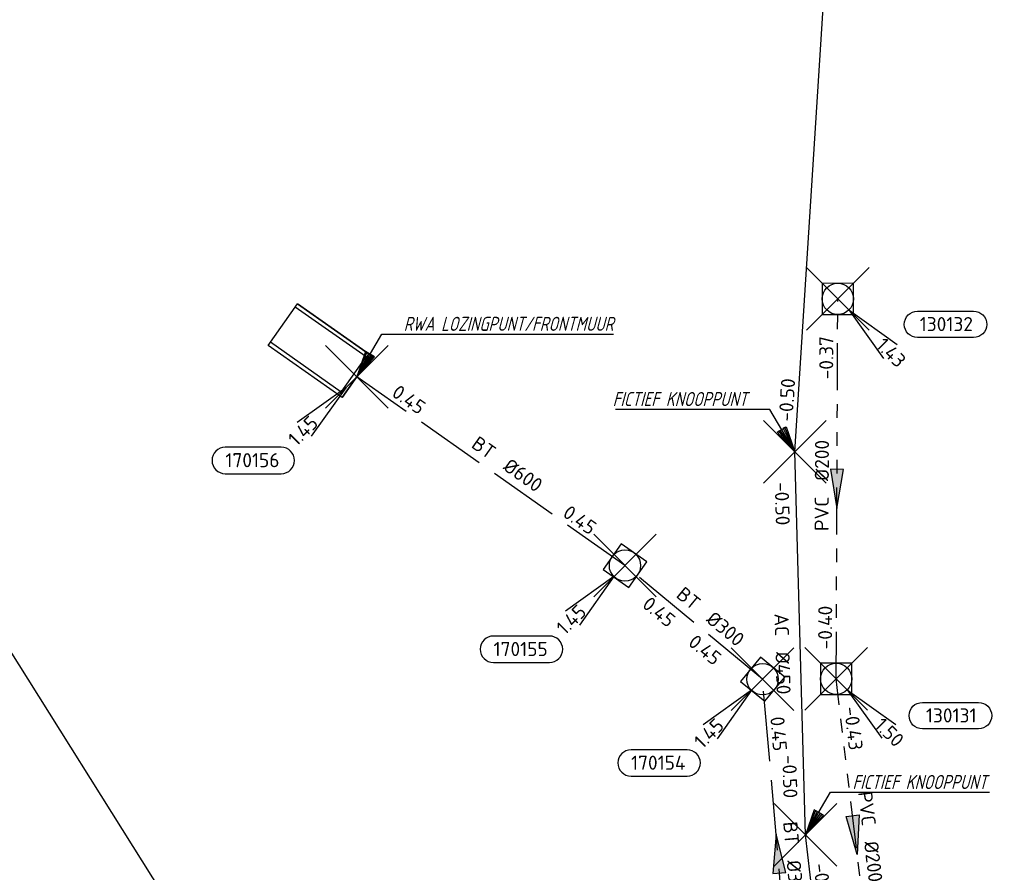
# Model space of a CAD drawing. Header units: metres. Extents: x 153343 to 157271, y 461673 to 467005.
# Tile 135 of 191: x 153609 to 153704, y 466710 to 466792. Entities that reach past the tile are written whole.
import ezdxf
from ezdxf.enums import TextEntityAlignment as Align
from ezdxf.lldxf.tags import DXFTag

# ---------------------------------------------------------------- set-up
doc = ezdxf.new("R2010")
doc.units = ezdxf.units.M
doc.header["$LTSCALE"] = 0.75
doc.header["$PDMODE"] = 3
doc.header["$PDSIZE"] = 3
doc.linetypes.add('RI-GWA_PVC', pattern=[18.45, 6, -1.8, 1.75, -1.8, 1.75, -1.8, 1.75, -1.8])
doc.linetypes.add('RI-HWA_BETON', pattern=[11.4, 9, -2.4])
doc.layers.get('0').update_dxf_attribs({"lineweight": 25})
doc.layers.get('defpoints').update_dxf_attribs({"lineweight": 25})
for name, color, linetype in [('B-OI-RI-AANPIJLING', 1, 'Continuous'), ('B-OI-RI-GWA_RIOOLPUT_INSPECTIEPUT-S @ 0.75', 11, 'Continuous'), ('B-OI-RI-GWA_TRANSPORTLEIDING_PVC_200-G', 11, 'RI-GWA_PVC'), ('B-OI-RI-HWA_PUTNUMMER-S @ 0.75', 151, 'Continuous'), ('B-OI-RI-HWA_TRANSPORTLEIDING_BETON_300-G', 151, 'RI-HWA_BETON'), ('B-OI-RI-HWA_TRANSPORTLEIDING_BETON_600-G', 151, 'RI-HWA_BETON'), ('B-OI-RI-PERSLEIDING_TRANSPORTLEIDING_ASBESTCEMENT_450-G', 210, 'RI-PERS'), ('B-OI-RI-PERSLEIDING_TRANSPORTLEIDING_GVK_800-G', 210, 'RI-PERS'), ('fictief knooppunt', 7, 'Continuous')]:
    doc.layers.add(name, color=color, linetype=linetype)
for name, color, linetype, lineweight in [('B-OI-RI-GWA_PUTNUMMER-S @ 0.75', 11, 'Continuous', 25), ('B-OI-RI-GWA_STROOMRICHTING-S @ 0.75', 11, 'Continuous', 25), ('B-OI-RI-HWA_RIOOLPUT_INSPECTIEPUT-S', 151, 'Continuous', 25), ('B-OI-RI-HWA_STROOMRICHTING-S @ 0.75', 151, 'Continuous', 25), ('B-OI-RI-HWA_UITSTROOMBAK-S @ 0.75', 151, 'Continuous', 25), ('B-OI-RI-VWA_STROOMRICHTING-S @ 0.75', 33, 'Continuous', 25), ('N-OI-RI-BIJZONDERDERHEDEN-T18', 134, 'Continuous', 18)]:
    doc.layers.add(name, color=color, linetype=linetype, lineweight=lineweight)
doc.layers.add('inspectieput', color=7, linetype='Continuous', plot=False)
doc.layers.add('rwa lozingpunt_frontmuur', color=7, linetype='Continuous', plot=False)
doc.styles.add('NLCS-ISO', font='isocpeur.ttf')
doc.styles.add('NLCS-ISO-M750-T18_CURSIEF', font='NLCS-ISO.ttf', dxfattribs={"oblique": 15, "height": 1.35})
doc.styles.get("Standard").update_dxf_attribs({"font": 'txt.shx'})
tags = doc.linetypes.add('RI-PERS', pattern='A,7,-2,["P",Standard,S=1.8,R=0,X=-0.5,Y=-0.9],-2,7,-2,[102,NLCS.SHX,S=1,R=180,X=0,Y=0],-2', length=22).pattern_tags.tags
tags[6] = DXFTag(74, 10)

# ---------------------------------------------------------------- blocks, each defined once
blk = doc.blocks.new('*U2297')
at = {"ltscale": 0.1, "style": 'NLCS-ISO'}
for tag, p in [('MAT', (-1, 0.5)), ('BOBL', (-157.07, 0))]:
    blk.add_attdef(tag, text='', height=1.8, dxfattribs=at).set_placement(p, align=Align.BOTTOM_RIGHT)
for tag, p in [('DIA', (1, 0.5)), ('BOBR', (156.12, -0.1))]:
    blk.add_attdef(tag, text='', height=1.8, dxfattribs=at).set_placement(p, align=Align.BOTTOM_LEFT)
at = {"layer": 'defpoints', "ltscale": 0.1, "style": 'NLCS-ISO', "flags": 1}
blk.add_attdef('JVA', text='', height=1.8, dxfattribs=at).set_placement((0, -1), align=Align.TOP_CENTER)
blk = doc.blocks.new('*U2298')
at = {"ltscale": 0.1, "style": 'NLCS-ISO'}
for tag, p in [('BOBL', (-15.15, -3.24)), ('MAT', (-1, -3.74))]:
    blk.add_attdef(tag, text='', height=1.8, dxfattribs=at).set_placement(p, align=Align.BOTTOM_RIGHT)
for tag, p in [('BOBR', (14.2, -3.24)), ('DIA', (1, -3.74))]:
    blk.add_attdef(tag, text='', height=1.8, dxfattribs=at).set_placement(p, align=Align.BOTTOM_LEFT)
at = {"layer": 'defpoints', "ltscale": 0.1, "style": 'NLCS-ISO', "flags": 1}
blk.add_attdef('JVA', text='', height=1.8, dxfattribs=at).set_placement((0, -1), align=Align.TOP_CENTER)
blk = doc.blocks.new('*U2299')
at = {"ltscale": 0.1, "style": 'NLCS-ISO'}
for tag, p in [('MAT', (-1, 0.5)), ('BOBL', (-11.91, 0))]:
    blk.add_attdef(tag, text='', height=1.8, dxfattribs=at).set_placement(p, align=Align.BOTTOM_RIGHT)
for tag, p in [('DIA', (1, 0.5)), ('BOBR', (10.96, 0))]:
    blk.add_attdef(tag, text='', height=1.8, dxfattribs=at).set_placement(p, align=Align.BOTTOM_LEFT)
at = {"layer": 'defpoints', "ltscale": 0.1, "style": 'NLCS-ISO', "flags": 1}
blk.add_attdef('JVA', text='', height=1.8, dxfattribs=at).set_placement((0, -1), align=Align.TOP_CENTER)
blk = doc.blocks.new('*U2311')
at = {"ltscale": 0.1, "style": 'NLCS-ISO'}
for tag, p in [('MAT', (-1, 0.5)), ('BOBL', (-103.12, 0))]:
    blk.add_attdef(tag, text='', height=1.8, dxfattribs=at).set_placement(p, align=Align.BOTTOM_RIGHT)
for tag, p in [('DIA', (1, 0.5)), ('BOBR', (102.18, -0.06))]:
    blk.add_attdef(tag, text='', height=1.8, dxfattribs=at).set_placement(p, align=Align.BOTTOM_LEFT)
at = {"layer": 'defpoints', "ltscale": 0.1, "style": 'NLCS-ISO', "flags": 1}
blk.add_attdef('JVA', text='', height=1.8, dxfattribs=at).set_placement((0, -1), align=Align.TOP_CENTER)
blk = doc.blocks.new('*U41')
at = {"ltscale": 0.1, "style": 'NLCS-ISO'}
for tag, p in [('MAT', (-1, 0.5)), ('BOBL', (-11.62, 0))]:
    blk.add_attdef(tag, text='', height=1.8, dxfattribs=at).set_placement(p, align=Align.BOTTOM_RIGHT)
for tag, p in [('DIA', (1, 0.5)), ('BOBR', (10.67, 0))]:
    blk.add_attdef(tag, text='', height=1.8, dxfattribs=at).set_placement(p, align=Align.BOTTOM_LEFT)
at = {"layer": 'defpoints', "ltscale": 0.1, "style": 'NLCS-ISO', "flags": 1}
blk.add_attdef('JVA', text='', height=1.8, dxfattribs=at).set_placement((0, -1), align=Align.TOP_CENTER)
blk = doc.blocks.new('*U42')
at = {"ltscale": 0.1, "style": 'NLCS-ISO'}
for tag, p in [('MAT', (-1, 0.5)), ('BOBL', (-2.07, -3.24))]:
    blk.add_attdef(tag, text='', height=1.8, dxfattribs=at).set_placement(p, align=Align.BOTTOM_RIGHT)
for tag, p in [('DIA', (1, 0.5)), ('BOBR', (1.12, -3.24))]:
    blk.add_attdef(tag, text='', height=1.8, dxfattribs=at).set_placement(p, align=Align.BOTTOM_LEFT)
at = {"layer": 'defpoints', "ltscale": 0.1, "style": 'NLCS-ISO', "flags": 1}
blk.add_attdef('JVA', text='', height=1.8, dxfattribs=at).set_placement((0, -1), align=Align.TOP_CENTER)
blk = doc.blocks.new('*U230')
at = {"ltscale": 0.1}
blk.add_hatch(color=256, dxfattribs=at).paths.add_polyline_path([(-2.5, 0), (2.5, -0.83), (2.5, 0.83)])
at = {"ltscale": 0.1, "flags": 128}
blk.add_lwpolyline([(-2.5, 0), (2.5, -0.83), (2.5, 0.83)], close=True, dxfattribs=at)
at = {"ltscale": 0.1, "style": 'NLCS-ISO'}
for tag, p in [('MAT', (-1, 0.5)), ('BOBL', (-13.03, 0))]:
    blk.add_attdef(tag, text='', height=1.8, dxfattribs=at).set_placement(p, align=Align.BOTTOM_RIGHT)
for tag, p in [('DIA', (1, 0.5)), ('BOBR', (12.08, 0))]:
    blk.add_attdef(tag, text='', height=1.8, dxfattribs=at).set_placement(p, align=Align.BOTTOM_LEFT)
at = {"layer": 'defpoints', "ltscale": 0.1, "style": 'NLCS-ISO', "flags": 1}
blk.add_attdef('JVA', text='', height=1.8, dxfattribs=at).set_placement((0, -1), align=Align.TOP_CENTER)
blk = doc.blocks.new('*U2239')
at = {"ltscale": 0.1, "style": 'NLCS-ISO'}
for tag, p in [('MAT', (-1, 0.5)), ('BOBL', (-112.81, 0))]:
    blk.add_attdef(tag, text='', height=1.8, dxfattribs=at).set_placement(p, align=Align.BOTTOM_RIGHT)
for tag, p in [('DIA', (1, 0.5)), ('BOBR', (111.86, -0.07))]:
    blk.add_attdef(tag, text='', height=1.8, dxfattribs=at).set_placement(p, align=Align.BOTTOM_LEFT)
at = {"layer": 'defpoints', "ltscale": 0.1, "style": 'NLCS-ISO', "flags": 1}
blk.add_attdef('JVA', text='', height=1.8, dxfattribs=at).set_placement((0, -1), align=Align.TOP_CENTER)
blk = doc.blocks.new('*U370')
at = {"ltscale": 0.1}
blk.add_hatch(color=256, dxfattribs=at).paths.add_polyline_path([(-2.5, 0), (2.5, -0.83), (2.5, 0.83)])
at = {"ltscale": 0.1, "flags": 128}
blk.add_lwpolyline([(-2.5, 0), (2.5, -0.83), (2.5, 0.83)], close=True, dxfattribs=at)
at = {"ltscale": 0.1, "style": 'NLCS-ISO'}
for tag, p in [('MAT', (-1, 0.5)), ('BOBL', (-14.94, 0))]:
    blk.add_attdef(tag, text='', height=1.8, dxfattribs=at).set_placement(p, align=Align.BOTTOM_RIGHT)
for tag, p in [('DIA', (1, 0.5)), ('BOBR', (14, 0))]:
    blk.add_attdef(tag, text='', height=1.8, dxfattribs=at).set_placement(p, align=Align.BOTTOM_LEFT)
at = {"layer": 'defpoints', "ltscale": 0.1, "style": 'NLCS-ISO', "flags": 1}
blk.add_attdef('JVA', text='', height=1.8, dxfattribs=at).set_placement((0, -1), align=Align.TOP_CENTER)
blk = doc.blocks.new('*U358')
at = {"ltscale": 0.1}
blk.add_hatch(color=256, dxfattribs=at).paths.add_polyline_path([(2.5, 0), (-2.5, -0.83), (-2.5, 0.83)])
at = {"ltscale": 0.1, "flags": 128}
blk.add_lwpolyline([(2.5, 0), (-2.5, -0.83), (-2.5, 0.83)], close=True, dxfattribs=at)
at = {"ltscale": 0.1, "style": 'NLCS-ISO'}
for tag, p in [('MAT', (-1, 0.5)), ('BOBL', (-10.78, 0))]:
    blk.add_attdef(tag, text='', height=1.8, dxfattribs=at).set_placement(p, align=Align.BOTTOM_RIGHT)
for tag, p in [('DIA', (1, 0.5)), ('BOBR', (9.84, 0))]:
    blk.add_attdef(tag, text='', height=1.8, dxfattribs=at).set_placement(p, align=Align.BOTTOM_LEFT)
at = {"layer": 'defpoints', "ltscale": 0.1, "style": 'NLCS-ISO', "flags": 1}
blk.add_attdef('JVA', text='', height=1.8, dxfattribs=at).set_placement((0, -1), align=Align.TOP_CENTER)
blk = doc.blocks.new('SRI-UITSTROOMBAK-SO')
at = {"color": 7}
for p, q in [((-3.25, 11.56), (3.25, 11.56)), ((-3.25, 0), (-3.25, 11.56)), ((-2.75, 0.5), (-2.75, 11.56)), ((2.75, 0.5), (2.75, 11.56)), ((3.25, 0), (3.25, 11.56)), ((-3.25, 0), (3.25, 0)), ((-2.75, 0.5), (2.75, 0.5))]:
    blk.add_line(p, q, dxfattribs=at)
at = {"flags": 128}
blk.add_lwpolyline([(-3.25, 11.56), (3.25, 11.56), (3.25, 0), (-3.25, 0)], close=True, dxfattribs=at)
blk = doc.blocks.new('*U241')
for q in [(-7.6, -5.83), (-5.83, -7.6)]:
    blk.add_line((-1.41, -1.41), q)
blk.add_lwpolyline([(-16.81, -12.39), (-9.65, -12.39, 1), (-9.65, -9.01), (-16.81, -9.01, 1)], format="xyb", close=True)
at = {"ltscale": 0.1, "style": 'NLCS-ISO'}
blk.add_attdef('PUTHGT', text='', height=1.8, rotation=45, dxfattribs=at).set_placement((-8.44, -8.48), align=Align.MIDDLE_LEFT)
blk.add_attdef('PUTNR', text='', height=1.8, dxfattribs=at).set_placement((-13.33, -8.87), align=Align.MIDDLE_CENTER)
blk = doc.blocks.new('B-SRI-PUT_HWA-SO')
at = {"lineweight": -3, "flags": 128}
blk.add_lwpolyline([(-2, -2), (2, -2), (2, 2), (-2, 2)], close=True, dxfattribs=at)
at = {"lineweight": -3}
blk.add_circle((0, 0), 2, dxfattribs=at)
blk = doc.blocks.new('B-SRI-PUT_GWA-SO')
blk.add_line((-1.41, -1.41), (1.41, 1.41))
at = {"lineweight": -3, "flags": 128}
blk.add_lwpolyline([(2, -2), (2, 2), (-2, 2), (-2, -2)], close=True, dxfattribs=at)
at = {"lineweight": -3}
blk.add_circle((0, 0), 2, dxfattribs=at)
blk = doc.blocks.new('*U304')
for q in [(5.83, -7.6), (7.6, -5.83)]:
    blk.add_line((1.41, -1.41), q)
blk.add_lwpolyline([(17.35, -4.94), (10.19, -4.94, -1), (10.19, -1.56), (17.35, -1.56, -1)], format="xyb", close=True)
at = {"ltscale": 0.1, "style": 'NLCS-ISO'}
blk.add_attdef('PUTNR', text='', height=1.8, dxfattribs=at).set_placement((13.87, -1.42), align=Align.MIDDLE_CENTER)
blk.add_attdef('PUTHGT', text='', height=1.8, rotation=315, dxfattribs=at).set_placement((5.39, -5.43), align=Align.MIDDLE_LEFT)
blk = doc.blocks.new('*U305')
for q in [(5.83, -7.6), (7.6, -5.83)]:
    blk.add_line((1.41, -1.41), q)
blk.add_lwpolyline([(18.17, -6.4), (11.01, -6.4, -1), (11.01, -3.01), (18.17, -3.01, -1)], format="xyb", close=True)
at = {"ltscale": 0.1, "style": 'NLCS-ISO'}
blk.add_attdef('PUTNR', text='', height=1.8, dxfattribs=at).set_placement((14.7, -2.87), align=Align.MIDDLE_CENTER)
blk.add_attdef('PUTHGT', text='', height=1.8, rotation=315, dxfattribs=at).set_placement((5.39, -5.43), align=Align.MIDDLE_LEFT)

msp = doc.modelspace()

# ---------------------------------------------------------------- linework, layer by layer
at = {"layer": 'B-OI-RI-AANPIJLING', "transparency": 33554610, "flags": 128}
for points in [[(153641.6, 466757.8), (153643.304, 466759.699), (153642.424, 466760.215), (153641.6, 466757.8), (153642.571, 466760.129), (153642.717, 466760.043), (153641.6, 466757.8), (153643.011, 466759.871), (153643.157, 466759.785), (153641.6, 466757.8), (153643.994, 466761.884), (153666.197, 466761.884)], [(153683.58, 466750.59), (153681.876, 466752.489), (153682.756, 466753.005), (153683.58, 466750.59), (153682.609, 466752.919), (153682.463, 466752.833), (153683.58, 466750.59), (153682.169, 466752.661), (153682.023, 466752.575), (153683.58, 466750.59), (153681.186, 466754.674), (153666.391, 466754.674)], [(153684.61, 466713.88), (153686.314, 466715.779), (153685.434, 466716.295), (153684.61, 466713.88), (153685.581, 466716.209), (153685.727, 466716.123), (153684.61, 466713.88), (153686.021, 466715.951), (153686.167, 466715.865), (153684.61, 466713.88), (153687.004, 466717.964), (153702.243, 466717.964)]]:
    msp.add_lwpolyline(points, dxfattribs=at)
at = {"layer": 'B-OI-RI-GWA_TRANSPORTLEIDING_PVC_200-G', "transparency": 33554610}
for p, q in [((153687.54, 466728.84), (153687.69, 466765.26)), ((153691.12, 466698.87), (153687.54, 466728.84))]:
    msp.add_line(p, q, dxfattribs=at)
at = {"layer": 'B-OI-RI-HWA_TRANSPORTLEIDING_BETON_300-G', "transparency": 33554610}
for p, q in [((153680.49, 466728.8), (153667.3, 466739.7)), ((153683.38, 466695.38), (153680.49, 466728.8))]:
    msp.add_line(p, q, dxfattribs=at)
at = {"layer": 'B-OI-RI-HWA_TRANSPORTLEIDING_BETON_600-G', "transparency": 33554610}
msp.add_line((153667.3, 466739.7), (153641.6, 466757.8), dxfattribs=at)
at = {"layer": 'B-OI-RI-PERSLEIDING_TRANSPORTLEIDING_ASBESTCEMENT_450-G', "transparency": 33554610}
for p, q in [((153683.58, 466750.59), (153699.48, 466999.69)), ((153684.61, 466713.88), (153683.58, 466750.59)), ((153688.28, 466682.22), (153684.61, 466713.88))]:
    msp.add_line(p, q, dxfattribs=at)
at = {"layer": 'B-OI-RI-PERSLEIDING_TRANSPORTLEIDING_GVK_800-G', "transparency": 33554610}
msp.add_line((153550.2, 466824), (153640, 466681.2), dxfattribs=at)
at = {"layer": 'fictief knooppunt', "color": 0, "transparency": 33554610}
for p in [(153683.58, 466750.59), (153684.61, 466713.88)]:
    msp.add_point(p, dxfattribs=at)
at = {"layer": 'inspectieput', "color": 0, "transparency": 33554610}
for p in [(153687.69, 466765.26), (153667.3, 466739.7), (153680.49, 466728.8), (153687.54, 466728.84)]:
    msp.add_point(p, dxfattribs=at)
at = {"layer": 'inspectieput'}
for p in [(153687.69, 466765.26), (153687.69, 466765.26), (153667.3, 466739.7), (153667.3, 466739.7), (153680.49, 466728.8), (153680.49, 466728.8), (153687.54, 466728.84), (153687.54, 466728.84)]:
    msp.add_point(p, dxfattribs=at)
at = {"layer": 'rwa lozingpunt_frontmuur', "color": 0, "transparency": 33554610}
msp.add_point((153641.6, 466757.8), dxfattribs=at)

# ---------------------------------------------------------------- block references
at = {"layer": 'B-OI-RI-GWA_PUTNUMMER-S @ 0.75', "color": 0, "transparency": 33554610}
ref = msp.add_blockref('*U304', (153687.69, 466765.26), dxfattribs=dict(at, xscale=0.75, yscale=0.75, zscale=0.75))
ref.add_attrib('PUTNR', '130132', dxfattribs={"layer": '0', "ltscale": 0.1, "height": 1.35, "style": 'NLCS-ISO'}).set_placement((153698.093, 466762.847), align=Align.MIDDLE_CENTER)
ref.add_attrib('PUTHGT', '1.43', dxfattribs={"layer": '0', "ltscale": 0.1, "height": 1.35, "rotation": 315, "style": 'NLCS-ISO'}).set_placement((153691.731, 466761.189), align=Align.MIDDLE_LEFT)
ref = msp.add_blockref('*U305', (153687.54, 466728.84), dxfattribs=dict(at, xscale=0.75, yscale=0.75, zscale=0.75))
ref.add_attrib('PUTNR', '130131', dxfattribs={"layer": '0', "ltscale": 0.1, "height": 1.35, "style": 'NLCS-ISO'}).set_placement((153698.562, 466725.336), align=Align.MIDDLE_CENTER)
ref.add_attrib('PUTHGT', '1.50', dxfattribs={"layer": '0', "ltscale": 0.1, "height": 1.35, "rotation": 315, "style": 'NLCS-ISO'}).set_placement((153691.581, 466724.769), align=Align.MIDDLE_LEFT)
at = {"layer": 'B-OI-RI-GWA_RIOOLPUT_INSPECTIEPUT-S @ 0.75', "color": 0, "transparency": 33554610, "xscale": 0.75, "yscale": 0.75, "zscale": 0.75}
for p, rotation in [((153687.69, 466765.26), 269.7640220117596), ((153687.54, 466728.84), 89.76402201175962)]:
    msp.add_blockref('B-SRI-PUT_GWA-SO', p, dxfattribs=dict(at, rotation=rotation))
at = {"layer": 'B-OI-RI-GWA_RIOOLPUT_INSPECTIEPUT-S @ 0.75', "xscale": 0.75, "yscale": 0.75, "zscale": 0.75}
for p, rotation in [((153687.69, 466765.26), 269.7640220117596), ((153687.69, 466765.26), 269.7640220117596), ((153687.54, 466728.84), 89.76402201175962), ((153687.54, 466728.84), 89.76402201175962)]:
    msp.add_blockref('B-SRI-PUT_GWA-SO', p, dxfattribs=dict(at, rotation=rotation))
at = {"layer": 'B-OI-RI-GWA_STROOMRICHTING-S @ 0.75', "color": 0, "transparency": 33554610, "xscale": 0.75, "yscale": 0.75, "zscale": 0.75}
for name, p, rotation, values in [('*U2311', (153595.1, 466752.6), 302.1637976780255, {'MAT': 'GVK', 'DIA': '%%c800', 'BOBL': '-0.73', 'BOBR': '-0.73'}), ('*U370', (153687.615, 466747.05), 89.76402201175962, {'MAT': 'PVC', 'DIA': '%%c200', 'BOBL': '-0.40', 'BOBR': '-0.37'}), ('*U358', (153689.33, 466713.855), 276.8118634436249, {'MAT': 'PVC', 'DIA': '%%c200', 'BOBL': '-0.43', 'BOBR': '-0.48'})]:
    msp.add_blockref(name, p, dxfattribs=dict(at, rotation=rotation)).add_auto_attribs(values)
at = {"layer": 'B-OI-RI-HWA_PUTNUMMER-S @ 0.75', "color": 0, "transparency": 33554610}
ref = msp.add_blockref('*U241', (153641.6, 466757.8), dxfattribs=dict(at, xscale=0.75, yscale=0.75, zscale=0.75))
ref.add_attrib('PUTNR', '170156', dxfattribs={"layer": '0', "ltscale": 0.1, "height": 1.35, "style": 'NLCS-ISO'}).set_placement((153631.6, 466749.8), align=Align.MIDDLE_CENTER)
ref.add_attrib('PUTHGT', '1.45', dxfattribs={"layer": '0', "ltscale": 0.1, "height": 1.35, "rotation": 45, "style": 'NLCS-ISO'}).set_placement((153635.363, 466751.534), align=Align.MIDDLE_LEFT)
ref = msp.add_blockref('*U241', (153667.3, 466739.7), dxfattribs=dict(at, xscale=0.75, yscale=0.75, zscale=0.75))
ref.add_attrib('PUTNR', '170155', dxfattribs={"layer": '0', "ltscale": 0.1, "height": 1.35, "style": 'NLCS-ISO'}).set_placement((153657.3, 466731.7), align=Align.MIDDLE_CENTER)
ref.add_attrib('PUTHGT', '1.45', dxfattribs={"layer": '0', "ltscale": 0.1, "height": 1.35, "rotation": 45, "style": 'NLCS-ISO'}).set_placement((153661.063, 466733.434), align=Align.MIDDLE_LEFT)
ref = msp.add_blockref('*U241', (153680.49, 466728.8), dxfattribs=dict(at, xscale=0.75, yscale=0.75, zscale=0.75))
ref.add_attrib('PUTNR', '170154', dxfattribs={"layer": '0', "ltscale": 0.1, "height": 1.35, "style": 'NLCS-ISO'}).set_placement((153670.49, 466720.8), align=Align.MIDDLE_CENTER)
ref.add_attrib('PUTHGT', '1.45', dxfattribs={"layer": '0', "ltscale": 0.1, "height": 1.35, "rotation": 45, "style": 'NLCS-ISO'}).set_placement((153674.253, 466722.534), align=Align.MIDDLE_LEFT)
at = {"layer": 'B-OI-RI-HWA_RIOOLPUT_INSPECTIEPUT-S', "transparency": 33554610}
for p, xscale, yscale, zscale, rotation in [((153667.3, 466739.7), 0.7500000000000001, 0.7500000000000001, 0.7500000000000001, 144.8437233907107), ((153667.3, 466739.7), 0.7500000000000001, 0.7500000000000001, 0.7500000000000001, 144.8437233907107), ((153667.3, 466739.7), 0.7500000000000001, 0.7500000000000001, 0.7500000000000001, 144.8437233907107), ((153680.49, 466728.8), 0.7499999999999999, 0.7499999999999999, 0.7499999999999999, 140.4302303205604), ((153680.49, 466728.8), 0.7499999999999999, 0.7499999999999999, 0.7499999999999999, 140.4302303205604), ((153680.49, 466728.8), 0.7499999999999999, 0.7499999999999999, 0.7499999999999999, 140.4302303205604)]:
    msp.add_blockref('B-SRI-PUT_HWA-SO', p, dxfattribs=dict(at, xscale=xscale, yscale=yscale, zscale=zscale, rotation=rotation))
at = {"layer": 'B-OI-RI-HWA_STROOMRICHTING-S @ 0.75', "color": 0, "transparency": 33554610, "xscale": 0.75, "yscale": 0.75, "zscale": 0.75}
for name, p, rotation, values in [('*U41', (153654.45, 466748.75), 324.8437233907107, {'MAT': 'BT', 'DIA': '%%c600', 'BOBL': '0.45', 'BOBR': '0.45'}), ('*U42', (153673.895, 466734.25), 320.4302303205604, {'MAT': 'BT', 'DIA': '%%c300', 'BOBL': '0.45', 'BOBR': '0.45'}), ('*U230', (153681.935, 466712.09), 274.9423668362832, {'MAT': 'BT', 'DIA': '%%c300', 'BOBL': '0.45', 'BOBR': '0.50'})]:
    msp.add_blockref(name, p, dxfattribs=dict(at, rotation=rotation)).add_auto_attribs(values)
at = {"layer": 'B-OI-RI-HWA_UITSTROOMBAK-S @ 0.75', "color": 0, "transparency": 33554610, "xscale": 0.75, "yscale": 0.75, "zscale": 0.75, "rotation": 54.84372339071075}
msp.add_blockref('SRI-UITSTROOMBAK-SO', (153641.6, 466757.8), dxfattribs=at)
at = {"layer": 'B-OI-RI-VWA_STROOMRICHTING-S @ 0.75', "transparency": 33554610}
ref = msp.add_blockref('*U2297', (153691.53, 466875.14), dxfattribs=dict(at, xscale=0.75, yscale=0.75, zscale=0.75, rotation=86.34777721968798))
ref.add_attrib('BOBL', '-0.50', dxfattribs={"layer": '0', "ltscale": 0.1, "height": 1.35, "rotation": 86.34778, "style": 'NLCS-ISO'}).set_placement((153684.026, 466757.579), align=Align.BOTTOM_RIGHT)
at = {"layer": 'B-OI-RI-VWA_STROOMRICHTING-S @ 0.75', "color": 0, "transparency": 33554610}
for name, p, xscale, yscale, zscale, rotation, values in [('*U2239', (153571.4, 466770.595), 0.75, 0.75, 0.75, 302.1442765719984, {'MAT': 'PE', 'DIA': '%%c90', 'BOBL': '0.01', 'BOBR': '0.01'}), ('*U2298', (153684.095, 466732.235), 0.7499999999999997, 0.7499999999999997, 0.7499999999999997, 271.6071690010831, {'MAT': 'AC', 'DIA': '%%c450', 'BOBL': '-0.50', 'BOBR': '-0.50'}), ('*U2299', (153686.445, 466698.05), 0.7500000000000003, 0.7500000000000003, 0.7500000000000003, 276.6121664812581, {'MAT': 'AC', 'DIA': '%%c450', 'BOBL': '-0.50', 'BOBR': '-0.50'})]:
    msp.add_blockref(name, p, dxfattribs=dict(at, xscale=xscale, yscale=yscale, zscale=zscale, rotation=rotation)).add_auto_attribs(values)

# ---------------------------------------------------------------- texts
at = {"layer": 'N-OI-RI-BIJZONDERDERHEDEN-T18', "transparency": 33554610, "style": 'NLCS-ISO-M750-T18_CURSIEF', "oblique": 15, "width": 0.8}
for s, p in [('RWA LOZINGPUNT/FRONTMUUR', (153646.095, 466762.196)), ('FICTIEF KNOOPPUNT', (153666.125, 466754.986)), ('FICTIEF KNOOPPUNT', (153689.105, 466718.276))]:
    msp.add_text(s, height=1.35, dxfattribs=at).set_placement(p)

doc.saveas('drawing.dxf')
